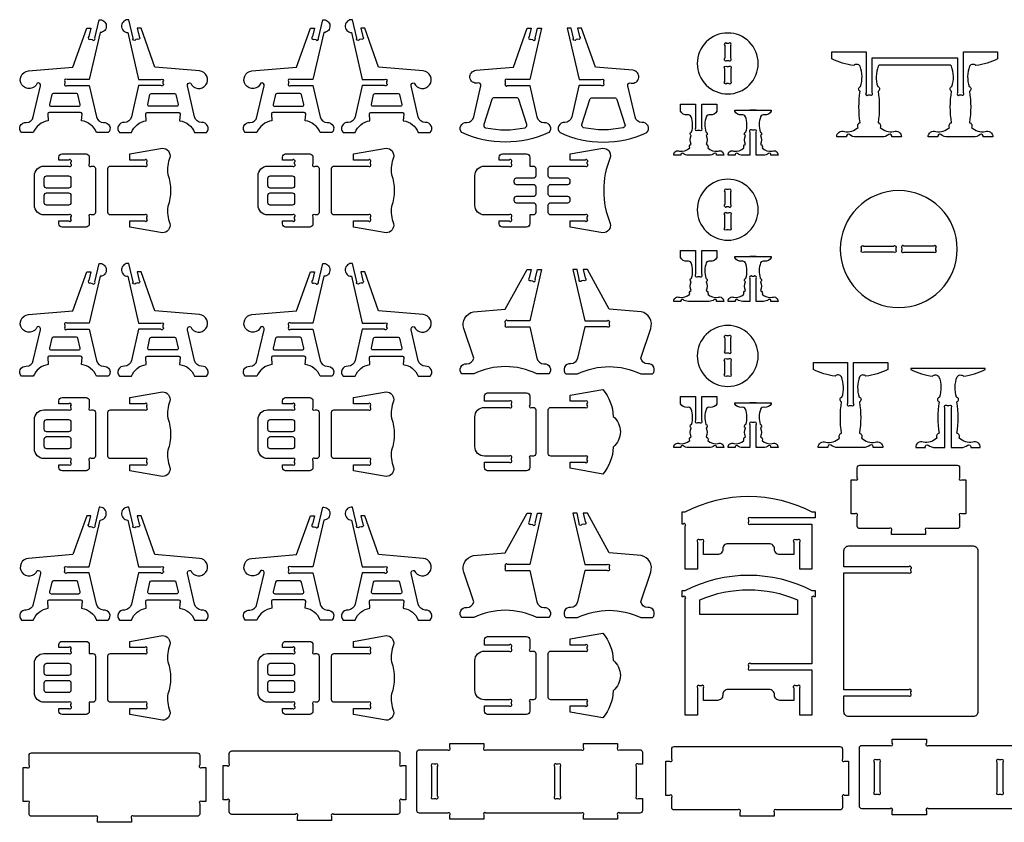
# Model space of a CAD drawing. Extents: x 2212 to 6276, y -163 to 2394.
# Tile 1 of 4: x 2212 to 4152, y -163 to 1418. Entities that reach past the tile are written whole.
import ezdxf

# ---------------------------------------------------------------- set-up
doc = ezdxf.new("R2010")
doc.units = 0
doc.header["$MEASUREMENT"] = 0
doc.layers.add('LAYER1', color=18, linetype='CONTINUOUS')

msp = doc.modelspace()

# ---------------------------------------------------------------- linework, layer by layer
at = {"layer": 'LAYER1'}
for points in [[(2349.5, 1300.5), (2305.7, 1300.5, 1), (2301.5, 1296.3), (2301.5, 1294.5), (2301.5, 1292.7, 1), (2305.7, 1288.5), (2349.5, 1288.5), (2363.8, 1227, 0.343544), (2377.4, 1215.5, -0.729626), (2386.9, 1195.8), (2363.8, 1195.8, 0.693778), (2363.8, 1195.8, 0.271498), (2334.3, 1219.1), (2335.2, 1233, 0.394231), (2332.4, 1235.7), (2270.6, 1235.7, 0.394231), (2267.7, 1233), (2268.6, 1219.1, 0.271498), (2239.2, 1195.8), (2216, 1195.8, -0.729626), (2225.5, 1215.5, 0.343544), (2239.2, 1227), (2253.3, 1287.7, 0.616854), (2246.9, 1293.4, -0.585378), (2216.9, 1289.8, -0.585378), (2229.5, 1317.3), (2317.3, 1324.6), (2344.4, 1401.3), (2352.5, 1401.3), (2348.7, 1384.8, 1), (2351.8, 1379.7), (2355.3, 1378.9, 1), (2360.4, 1382.1), (2368.7, 1418.1, -0.427759), (2383.1, 1406.6, -0.427759), (2370.9, 1392.8)], [(2446.7, 1300.5), (2490.4, 1300.5, -1), (2494.7, 1296.3), (2494.7, 1294.5), (2494.7, 1292.7, -1), (2490.4, 1288.5), (2446.7, 1288.5), (2432.4, 1227, -0.343544), (2418.7, 1215.5, 0.729626), (2409.2, 1195.8), (2432.4, 1195.8, -0.693778), (2432.4, 1195.8, -0.271498), (2461.8, 1219.1), (2460.9, 1233, -0.394231), (2463.8, 1235.7), (2525.6, 1235.7, -0.394231), (2528.4, 1233), (2527.5, 1219.1, -0.271498), (2557, 1195.8), (2580.1, 1195.8, 0.729626), (2570.6, 1215.5, -0.343544), (2557, 1227), (2542.9, 1287.7, -0.616854), (2549.3, 1293.4, 0.585378), (2579.2, 1289.8, 0.585378), (2566.7, 1317.3), (2478.8, 1324.6), (2451.7, 1401.3), (2443.7, 1401.3), (2447.5, 1384.8, -1), (2444.3, 1379.7), (2440.9, 1378.9, -1), (2435.8, 1382.1), (2427.4, 1418.1, 0.427759), (2413.1, 1406.6, 0.427759), (2425.3, 1392.8)], [(2790, 1300.5), (2746.2, 1300.5, 1), (2742, 1296.3), (2742, 1294.5), (2742, 1292.7, 1), (2746.2, 1288.5), (2790, 1288.5), (2804.3, 1227, 0.343544), (2817.9, 1215.5, -0.729626), (2827.4, 1195.8), (2804.3, 1195.8, 0.693778), (2804.3, 1195.8, 0.271498), (2774.8, 1219.1), (2775.7, 1233, 0.394231), (2772.9, 1235.7), (2711.1, 1235.7, 0.394231), (2708.2, 1233), (2709.1, 1219.1, 0.271498), (2679.7, 1195.8), (2656.5, 1195.8, -0.729626), (2666, 1215.5, 0.343544), (2679.7, 1227), (2693.8, 1287.7, 0.616854), (2687.4, 1293.4, -0.585378), (2657.4, 1289.8, -0.585378), (2669.9, 1317.3), (2757.8, 1324.6), (2784.9, 1401.3), (2793, 1401.3), (2789.1, 1384.8, 1), (2792.3, 1379.7), (2795.7, 1378.9, 1), (2800.8, 1382.1), (2809.2, 1418.1, -0.427759), (2823.5, 1406.6, -0.427759), (2811.4, 1392.8)], [(2887.2, 1300.5), (2930.9, 1300.5, -1), (2935.2, 1296.3), (2935.2, 1294.5), (2935.2, 1292.7, -1), (2930.9, 1288.5), (2887.2, 1288.5), (2872.9, 1227, -0.343544), (2859.2, 1215.5, 0.729626), (2849.7, 1195.8), (2872.9, 1195.8, -0.693778), (2872.9, 1195.8, -0.271498), (2902.3, 1219.1), (2901.4, 1233, -0.394231), (2904.3, 1235.7), (2966.1, 1235.7, -0.394231), (2968.9, 1233), (2968, 1219.1, -0.271498), (2997.5, 1195.8), (3020.6, 1195.8, 0.729626), (3011.1, 1215.5, -0.343544), (2997.5, 1227), (2983.4, 1287.7, -0.616854), (2989.7, 1293.4, 0.585378), (3019.7, 1289.8, 0.585378), (3007.2, 1317.3), (2919.3, 1324.6), (2892.2, 1401.3), (2884.1, 1401.3), (2888, 1384.8, -1), (2884.8, 1379.7), (2881.4, 1378.9, -1), (2876.3, 1382.1), (2867.9, 1418.1, 0.427759), (2853.6, 1406.6, 0.427759), (2865.7, 1392.8)], [(3254.3, 1195.8, -0.216684), (3083.5, 1195.8, -0.729626), (3093, 1215.5, 0.343544), (3106.6, 1227), (3120.7, 1287.7, 0.616854), (3114.3, 1293.4, -0.432644), (3099.3, 1304.1, -0.432644), (3110.9, 1318.5), (3184.8, 1324.6), (3211.9, 1401.3), (3219.9, 1401.3), (3216.1, 1384.8, 1), (3219.3, 1379.7), (3222.7, 1378.9, 1), (3227.8, 1382.1), (3232.3, 1401.3), (3240.3, 1401.3), (3216.9, 1300.5), (3173.2, 1300.5, 1), (3168.9, 1296.3), (3168.9, 1292.7, 1), (3173.2, 1288.5), (3217, 1288.5, 0.04526), (3217.1, 1287.7), (3231.2, 1227, 0.343544), (3244.9, 1215.5, -0.729626)], [(3276.7, 1195.8, 0.216684), (3447.5, 1195.8, 0.729626), (3438.1, 1215.5, -0.343544), (3424.4, 1227), (3410.3, 1287.7, -0.616854), (3416.7, 1293.4, 0.432644), (3431.7, 1304.1, 0.432644), (3420.1, 1318.5), (3346.3, 1324.6), (3319.2, 1401.3), (3311.1, 1401.3), (3314.9, 1384.8, -1), (3311.8, 1379.7), (3308.3, 1378.9, -1), (3303.2, 1382.1), (3298.8, 1401.3), (3290.7, 1401.3), (3314.1, 1300.5), (3357.9, 1300.5, -1), (3362.1, 1296.3), (3362.1, 1292.7, -1), (3357.9, 1288.5), (3314.1, 1288.5, -0.04526), (3313.9, 1287.7), (3299.8, 1227, -0.343544), (3286.2, 1215.5, 0.729626)], [(3607, 1392, 0.414214), (3547, 1332, 0.414214), (3607, 1272, 0.414214), (3667, 1332, 0.414214)], [(3601, 1367.3), (3601, 1342.2, 1), (3605.2, 1338), (3608.7, 1338, 1), (3613, 1342.2), (3613, 1367.3, 1), (3608.7, 1371.6), (3605.2, 1371.6, 1)], [(4045.9, 1328.4), (3905, 1328.4, 0.076649), (3903.4, 1326.6, 0.169376), (3902.3, 1286.5, -0.755968), (3903, 1277.2, -0.0823), (3903, 1215.4, -0.497317), (3907.2, 1206.1, 0.242348), (3934.1, 1197.9, -0.570657), (3949, 1187.3), (3930.1, 1187.3, 0.75881), (3924.4, 1191.8, -0.158853), (3910.6, 1187.3), (3860.2, 1187.3, -0.158853), (3846.5, 1191.8, 0.75881), (3840.8, 1187.3), (3821.8, 1187.3, -0.570657), (3836.8, 1197.9, 0.242348), (3863.7, 1206.1, -0.497317), (3867.9, 1215.4, -0.0823), (3867.9, 1277.2, -0.755968), (3868.6, 1286.5, 0.169376), (3867.5, 1326.6, 0.480983), (3855, 1327.9, -0.082494), (3812.2, 1340.9), (3812.2, 1354.8), (3879.4, 1354.8), (3879.4, 1274.3, 1), (3883.7, 1270.1), (3887.2, 1270.1, 1), (3891.4, 1274.3), (3891.4, 1342.8), (4059.4, 1342.8), (4059.4, 1274.3, 1), (4063.7, 1270.1), (4067.2, 1270.1, 1), (4071.4, 1274.3), (4071.4, 1354.8), (4138.6, 1354.8), (4138.6, 1340.9, -0.082494), (4095.9, 1327.9, 0.480983), (4083.4, 1326.6, 0.169376), (4082.3, 1286.5, -0.755968), (4083, 1277.2, -0.0823), (4083, 1215.4, -0.497317), (4087.2, 1206.1, 0.242348), (4114.1, 1197.9, -0.570657), (4129, 1187.3), (4110.1, 1187.3, 0.75881), (4104.4, 1191.8, -0.158853), (4090.6, 1187.3), (4040.2, 1187.3, -0.158853), (4026.5, 1191.8, 0.75881), (4020.8, 1187.3), (4001.8, 1187.3, -0.570657), (4016.8, 1197.9, 0.242348), (4043.7, 1206.1, -0.497317), (4047.9, 1215.4, -0.0823), (4047.9, 1277.2, -0.755968), (4048.6, 1286.5, 0.169376), (4047.5, 1326.6, 0.076649)], [(3605.2, 1326), (3608.7, 1326, -1), (3613, 1321.7), (3613, 1296.6, -1), (3608.7, 1292.4), (3605.2, 1292.4, -1), (3601, 1296.6), (3601, 1321.7, -1)], [(2301.5, 1273), (2278.7, 1273, 0.348878), (2275.9, 1270.7), (2271.4, 1251.2, 0.482714), (2274.2, 1247.7), (2328.7, 1247.7, 0.216532), (2330.9, 1248.7, 0.240993), (2331.6, 1251.2), (2327, 1270.7, 0.348878), (2324.2, 1273)], [(2494.7, 1273), (2517.4, 1273, -0.348878), (2520.2, 1270.7), (2524.8, 1251.2, -0.482714), (2521.9, 1247.7), (2467.4, 1247.7, -0.216532), (2465.2, 1248.7, -0.240993), (2464.6, 1251.2), (2469.1, 1270.7, -0.348878), (2471.9, 1273)], [(2742, 1273), (2719.2, 1273, 0.348878), (2716.4, 1270.7), (2711.9, 1251.2, 0.482714), (2714.7, 1247.7), (2769.2, 1247.7, 0.216532), (2771.4, 1248.7, 0.240993), (2772, 1251.2), (2767.5, 1270.7, 0.348878), (2764.7, 1273)], [(2935.2, 1273), (2957.9, 1273, -0.348878), (2960.7, 1270.7), (2965.2, 1251.2, -0.482714), (2962.4, 1247.7), (2907.9, 1247.7, -0.216532), (2905.7, 1248.7, -0.240993), (2905.1, 1251.2), (2909.6, 1270.7, -0.348878), (2912.4, 1273)], [(3211.4, 1211.6), (3195.4, 1261.2, 0.325785), (3190.9, 1264.5), (3147, 1264.5, 0.325785), (3142.4, 1261.2), (3126.5, 1211.6, 0.442618), (3130, 1205.5, 0.107932), (3207.8, 1205.5, 0.442618)], [(3319.7, 1211.6), (3335.6, 1261.2, -0.325785), (3340.2, 1264.5), (3384.1, 1264.5, -0.325785), (3388.6, 1261.2), (3404.6, 1211.6, -0.442618), (3401, 1205.5, -0.107932), (3323.2, 1205.5, -0.442618)], [(3585.8, 1237.9, -0.301445), (3572.2, 1230.7, 0.346418), (3564.8, 1227.2, 0.169376), (3563.9, 1197.1, -0.755968), (3564.4, 1190.2, -0.217136), (3564.4, 1172.6, -0.497317), (3567.6, 1165.6, 0.242348), (3587.8, 1159.4, -0.570657), (3599, 1151.5), (3584.8, 1151.5, 0.75881), (3580.5, 1154.9, -0.158853), (3570.2, 1151.5), (3529.4, 1151.5, -0.158853), (3519.1, 1154.9, 0.75881), (3514.8, 1151.5), (3500.6, 1151.5, -0.570657), (3511.8, 1159.4, 0.242348), (3532, 1165.6, -0.497317), (3535.1, 1172.6, -0.217136), (3535.1, 1190.2, -0.755968), (3535.6, 1197.1, 0.169376), (3534.8, 1227.2, 0.346418), (3527.3, 1230.7, -0.301445), (3513.8, 1237.9), (3513.8, 1251.8), (3543.8, 1251.8), (3543.8, 1204.9, 1), (3548, 1200.7), (3551.5, 1200.7, 1), (3555.8, 1204.9), (3555.8, 1251.8), (3585.8, 1251.8)], [(3692.8, 1237.9, -0.301445), (3679.2, 1230.7, 0.346418), (3671.8, 1227.2, 0.169376), (3670.9, 1197.1, -0.755968), (3671.4, 1190.2, -0.217136), (3671.4, 1172.6, -0.497317), (3674.6, 1165.6, 0.242348), (3694.8, 1159.4, -0.570657), (3706, 1151.5), (3691.8, 1151.5, 0.75881), (3687.5, 1154.9, -0.158853), (3677.2, 1151.5), (3662.8, 1151.5), (3662.8, 1196.4, 1), (3658.5, 1200.7), (3655, 1200.7, 1), (3650.8, 1196.4), (3650.8, 1151.5), (3636.4, 1151.5, -0.158853), (3626.1, 1154.9, 0.75881), (3621.8, 1151.5), (3607.6, 1151.5, -0.570657), (3618.8, 1159.4, 0.242348), (3639, 1165.6, -0.497317), (3642.1, 1172.6, -0.217136), (3642.1, 1190.2, -0.755968), (3642.6, 1197.1, 0.169376), (3641.8, 1227.2, 0.346418), (3634.3, 1230.7, -0.301445), (3620.8, 1237.9), (3620.8, 1239.8), (3692.8, 1239.8)], [(2386.2, 1081.8), (2386.2, 1125, -0.414214), (2391, 1129.8), (2458.7, 1129.8, 1), (2463, 1134.1), (2463, 1137.6, 1), (2458.7, 1141.8), (2429.4, 1141.8), (2429.4, 1153.8), (2493.8, 1165.2, -0.480696), (2508.2, 1147.1, 0.114725), (2504.1, 1113.4, -0.088383), (2509.8, 1081.8, -0.088383), (2504.1, 1050.2, 0.114725), (2508.2, 1016.5, -0.480696), (2493.8, 998.5), (2429.4, 1009.8), (2429.4, 1021.8), (2458.7, 1021.8, 1), (2463, 1026.1), (2463, 1029.6, 1), (2458.7, 1033.8), (2391, 1033.8, -0.414214), (2386.2, 1038.6)], [(2826.6, 1081.8), (2826.6, 1125, -0.414214), (2831.4, 1129.8), (2899.2, 1129.8, 1), (2903.4, 1134.1), (2903.4, 1137.6, 1), (2899.2, 1141.8), (2869.8, 1141.8), (2869.8, 1153.8), (2934.3, 1165.2, -0.480696), (2948.7, 1147.1, 0.114725), (2944.6, 1113.4, -0.088383), (2950.3, 1081.8, -0.088383), (2944.6, 1050.2, 0.114725), (2948.7, 1016.5, -0.480696), (2934.3, 998.5), (2869.8, 1009.8), (2869.8, 1021.8), (2899.2, 1021.8, 1), (2903.4, 1026.1), (2903.4, 1029.6, 1), (2899.2, 1033.8), (2831.4, 1033.8, -0.414214), (2826.6, 1038.6)], [(3375.7, 1016.5, -0.480696), (3361.3, 998.5), (3296.8, 1009.8), (3296.8, 1021.8), (3326.1, 1021.8, 1), (3330.4, 1026.1), (3330.4, 1029.6, 1), (3326.1, 1033.8), (3258.4, 1033.8, -0.414214), (3253.6, 1038.6), (3253.6, 1053, -0.414214), (3258.4, 1057.8), (3292, 1057.8, 0.414214), (3296.8, 1062.6), (3296.8, 1065, 0.414214), (3292, 1069.8), (3258.4, 1069.8, -0.414214), (3253.6, 1074.6), (3253.6, 1081.8), (3253.6, 1089, -0.414214), (3258.4, 1093.8), (3292, 1093.8, 0.414214), (3296.8, 1098.6), (3296.8, 1101, 0.414214), (3292, 1105.8), (3258.4, 1105.8, -0.414214), (3253.6, 1110.6), (3253.6, 1125, -0.414214), (3258.4, 1129.8), (3326.1, 1129.8, 1), (3330.4, 1134.1), (3330.4, 1137.6, 1), (3326.1, 1141.8), (3296.8, 1141.8), (3296.8, 1153.8), (3361.3, 1165.2, -0.480696), (3375.7, 1147.1, 0.200144)], [(2260.3, 1129.8), (2309.2, 1129.8, 1), (2313.5, 1134.1), (2313.5, 1137.6, 1), (2309.2, 1141.8), (2289.5, 1141.8), (2289.5, 1147.5, -0.414214), (2295.8, 1153.8), (2343.2, 1153.8, -0.414214), (2349.5, 1147.5), (2349.5, 1134.1, 1), (2353.7, 1129.8), (2356.7, 1129.8, -0.414214), (2361.5, 1125), (2361.5, 1038.6, -0.414214), (2356.7, 1033.8), (2353.7, 1033.8, 1), (2349.5, 1029.6), (2349.5, 1016.1, -0.414214), (2343.2, 1009.8), (2295.8, 1009.8, -0.414214), (2289.5, 1016.1), (2289.5, 1021.8), (2309.2, 1021.8, 1), (2313.5, 1026.1), (2313.5, 1029.6, 1), (2309.2, 1033.8), (2260.3, 1033.8, -0.414214), (2241.5, 1052.7), (2241.5, 1111, -0.414214)], [(2700.8, 1129.8), (2749.7, 1129.8, 1), (2754, 1134.1), (2754, 1137.6, 1), (2749.7, 1141.8), (2730, 1141.8), (2730, 1147.5, -0.414214), (2736.2, 1153.8), (2783.7, 1153.8, -0.414214), (2790, 1147.5), (2790, 1134.1, 1), (2794.2, 1129.8), (2797.2, 1129.8, -0.414214), (2802, 1125), (2802, 1038.6, -0.414214), (2797.2, 1033.8), (2794.2, 1033.8, 1), (2790, 1029.6), (2790, 1016.1, -0.414214), (2783.7, 1009.8), (2736.2, 1009.8, -0.414214), (2730, 1016.1), (2730, 1021.8), (2749.7, 1021.8, 1), (2754, 1026.1), (2754, 1029.6, 1), (2749.7, 1033.8), (2700.8, 1033.8, -0.414214), (2682, 1052.7), (2682, 1111, -0.414214)], [(3228.9, 1125), (3228.9, 1110.6, -0.414214), (3224.1, 1105.8), (3190.5, 1105.8, 0.414214), (3185.7, 1101), (3185.7, 1098.6, 0.414214), (3190.5, 1093.8), (3224.1, 1093.8, -0.414214), (3228.9, 1089), (3228.9, 1081.8), (3228.9, 1074.6, -0.414214), (3224.1, 1069.8), (3190.5, 1069.8, 0.414214), (3185.7, 1065), (3185.7, 1062.6, 0.414214), (3190.5, 1057.8), (3224.1, 1057.8, -0.414214), (3228.9, 1053), (3228.9, 1038.6, -0.414214), (3224.1, 1033.8), (3216.9, 1033.8), (3216.9, 1016.1, -0.414214), (3210.6, 1009.8), (3163.2, 1009.8, -0.414214), (3156.9, 1016.1), (3156.9, 1021.8), (3176.7, 1021.8, 1), (3180.9, 1026.1), (3180.9, 1029.6, 1), (3176.7, 1033.8), (3127.8, 1033.8, -0.414214), (3108.9, 1052.7), (3108.9, 1111, -0.414214), (3127.8, 1129.8), (3176.7, 1129.8, 1), (3180.9, 1134.1), (3180.9, 1137.6, 1), (3176.7, 1141.8), (3156.9, 1141.8), (3156.9, 1147.5, -0.414214), (3163.2, 1153.8), (3210.6, 1153.8, -0.414214), (3216.9, 1147.5), (3216.9, 1129.8), (3224.1, 1129.8, -0.414214)], [(2313.5, 1105.8), (2313.5, 1091.4, -0.414214), (2308.7, 1086.6), (2265.5, 1086.6, -0.414214), (2260.7, 1091.4), (2260.7, 1105.8, -0.414214), (2265.5, 1110.6), (2308.7, 1110.6, -0.414214)], [(2754, 1105.8), (2754, 1091.4, -0.414214), (2749.2, 1086.6), (2706, 1086.6, -0.414214), (2701.2, 1091.4), (2701.2, 1105.8, -0.414214), (2706, 1110.6), (2749.2, 1110.6, -0.414214)], [(3607, 1104, 0.414214), (3547, 1044, 0.414214), (3607, 984, 0.414214), (3667, 1044, 0.414214)], [(2313.5, 1072.2), (2313.5, 1057.8, -0.414214), (2308.7, 1053), (2265.5, 1053, -0.414214), (2260.7, 1057.8), (2260.7, 1072.2, -0.414214), (2265.5, 1077), (2308.7, 1077, -0.414214)], [(2754, 1072.2), (2754, 1057.8, -0.414214), (2749.2, 1053), (2706, 1053, -0.414214), (2701.2, 1057.8), (2701.2, 1072.2, -0.414214), (2706, 1077), (2749.2, 1077, -0.414214)], [(3601, 1079.3), (3601, 1054.2, 1), (3605.2, 1050), (3608.7, 1050, 1), (3613, 1054.2), (3613, 1079.3, 1), (3608.7, 1083.6), (3605.2, 1083.6, 1)], [(3943.8, 1081.6, 0.414214), (3828.6, 966.4, 0.414214), (3943.8, 851.2, 0.414214), (4059, 966.4, 0.414214)], [(3605.2, 1038), (3608.7, 1038, -1), (3613, 1033.7), (3613, 1008.6, -1), (3608.7, 1004.4), (3605.2, 1004.4, -1), (3601, 1008.6), (3601, 1033.7, -1)], [(3874.9, 972.4), (3933.6, 972.4, -1), (3937.8, 968.2), (3937.8, 964.6, -1), (3933.6, 960.4), (3874.9, 960.4, -1), (3870.6, 964.6), (3870.6, 968.2, -1)], [(3954.1, 960.4), (4012.8, 960.4, 1), (4017, 964.6), (4017, 968.2, 1), (4012.8, 972.4), (3954.1, 972.4, 1), (3949.8, 968.2), (3949.8, 964.6, 1)], [(3585.8, 949.9, -0.301445), (3572.2, 942.7, 0.346418), (3564.8, 939.2, 0.169376), (3563.9, 909.1, -0.755968), (3564.4, 902.2, -0.217136), (3564.4, 884.6, -0.497317), (3567.6, 877.6, 0.242348), (3587.8, 871.4, -0.570657), (3599, 863.5), (3584.8, 863.5, 0.75881), (3580.5, 866.9, -0.158853), (3570.2, 863.5), (3529.4, 863.5, -0.158853), (3519.1, 866.9, 0.75881), (3514.8, 863.5), (3500.6, 863.5, -0.570657), (3511.8, 871.4, 0.242348), (3532, 877.6, -0.497317), (3535.1, 884.6, -0.217136), (3535.1, 902.2, -0.755968), (3535.6, 909.1, 0.169376), (3534.8, 939.2, 0.346418), (3527.3, 942.7, -0.301445), (3513.8, 949.9), (3513.8, 963.8), (3543.8, 963.8), (3543.8, 916.9, 1), (3548, 912.7), (3551.5, 912.7, 1), (3555.8, 916.9), (3555.8, 963.8), (3585.8, 963.8)], [(3692.8, 949.9, -0.301445), (3679.2, 942.7, 0.346418), (3671.8, 939.2, 0.169376), (3670.9, 909.1, -0.755968), (3671.4, 902.2, -0.217136), (3671.4, 884.6, -0.497317), (3674.6, 877.6, 0.242348), (3694.8, 871.4, -0.570657), (3706, 863.5), (3691.8, 863.5, 0.75881), (3687.5, 866.9, -0.158853), (3677.2, 863.5), (3662.8, 863.5), (3662.8, 908.4, 1), (3658.5, 912.7), (3655, 912.7, 1), (3650.8, 908.4), (3650.8, 863.5), (3636.4, 863.5, -0.158853), (3626.1, 866.9, 0.75881), (3621.8, 863.5), (3607.6, 863.5, -0.570657), (3618.8, 871.4, 0.242348), (3639, 877.6, -0.497317), (3642.1, 884.6, -0.217136), (3642.1, 902.2, -0.755968), (3642.6, 909.1, 0.169376), (3641.8, 939.2, 0.346418), (3634.3, 942.7, -0.301445), (3620.8, 949.9), (3620.8, 951.8), (3692.8, 951.8)], [(2349.5, 820.5), (2305.7, 820.5, 1), (2301.5, 816.3), (2301.5, 814.5), (2301.5, 812.7, 1), (2305.7, 808.5), (2349.5, 808.5), (2363.8, 747, 0.343544), (2377.4, 735.5, -0.729626), (2386.9, 715.8), (2363.8, 715.8, 0.693778), (2363.8, 715.8, 0.271498), (2334.3, 739.1), (2335.2, 753, 0.394231), (2332.4, 755.7), (2270.6, 755.7, 0.394231), (2267.7, 753), (2268.6, 739.1, 0.271498), (2239.2, 715.8), (2216, 715.8, -0.729626), (2225.5, 735.5, 0.343544), (2239.2, 747), (2253.3, 807.7, 0.616854), (2246.9, 813.4, -0.585378), (2216.9, 809.8, -0.585378), (2229.5, 837.3), (2317.3, 844.6), (2344.4, 921.3), (2352.5, 921.3), (2348.7, 904.8, 1), (2351.8, 899.7), (2355.3, 898.9, 1), (2360.4, 902.1), (2368.7, 938.1, -0.427759), (2383.1, 926.6, -0.427759), (2370.9, 912.8)], [(2446.7, 820.5), (2490.4, 820.5, -1), (2494.7, 816.3), (2494.7, 814.5), (2494.7, 812.7, -1), (2490.4, 808.5), (2446.7, 808.5), (2432.4, 747, -0.343544), (2418.7, 735.5, 0.729626), (2409.2, 715.8), (2432.4, 715.8, -0.693778), (2432.4, 715.8, -0.271498), (2461.8, 739.1), (2460.9, 753, -0.394231), (2463.8, 755.7), (2525.6, 755.7, -0.394231), (2528.4, 753), (2527.5, 739.1, -0.271498), (2557, 715.8), (2580.1, 715.8, 0.729626), (2570.6, 735.5, -0.343544), (2557, 747), (2542.9, 807.7, -0.616854), (2549.3, 813.4, 0.585378), (2579.2, 809.8, 0.585378), (2566.7, 837.3), (2478.8, 844.6), (2451.7, 921.3), (2443.7, 921.3), (2447.5, 904.8, -1), (2444.3, 899.7), (2440.9, 898.9, -1), (2435.8, 902.1), (2427.4, 938.1, 0.427759), (2413.1, 926.6, 0.427759), (2425.3, 912.8)], [(2790, 820.5), (2746.2, 820.5, 1), (2742, 816.3), (2742, 814.5), (2742, 812.7, 1), (2746.2, 808.5), (2790, 808.5), (2804.3, 747, 0.343544), (2817.9, 735.5, -0.729626), (2827.4, 715.8), (2804.3, 715.8, 0.693778), (2804.3, 715.8, 0.271498), (2774.8, 739.1), (2775.7, 753, 0.394231), (2772.9, 755.7), (2711.1, 755.7, 0.394231), (2708.2, 753), (2709.1, 739.1, 0.271498), (2679.7, 715.8), (2656.5, 715.8, -0.729626), (2666, 735.5, 0.343544), (2679.7, 747), (2693.8, 807.7, 0.616854), (2687.4, 813.4, -0.585378), (2657.4, 809.8, -0.585378), (2669.9, 837.3), (2757.8, 844.6), (2784.9, 921.3), (2793, 921.3), (2789.1, 904.8, 1), (2792.3, 899.7), (2795.7, 898.9, 1), (2800.8, 902.1), (2809.2, 938.1, -0.427759), (2823.5, 926.6, -0.427759), (2811.4, 912.8)], [(2887.2, 820.5), (2930.9, 820.5, -1), (2935.2, 816.3), (2935.2, 814.5), (2935.2, 812.7, -1), (2930.9, 808.5), (2887.2, 808.5), (2872.9, 747, -0.343544), (2859.2, 735.5, 0.729626), (2849.7, 715.8), (2872.9, 715.8, -0.693778), (2872.9, 715.8, -0.271498), (2902.3, 739.1), (2901.4, 753, -0.394231), (2904.3, 755.7), (2966.1, 755.7, -0.394231), (2968.9, 753), (2968, 739.1, -0.271498), (2997.5, 715.8), (3020.6, 715.8, 0.729626), (3011.1, 735.5, -0.343544), (2997.5, 747), (2983.4, 807.7, -0.616854), (2989.7, 813.4, 0.585378), (3019.7, 809.8, 0.585378), (3007.2, 837.3), (2919.3, 844.6), (2892.2, 921.3), (2884.1, 921.3), (2888, 904.8, -1), (2884.8, 899.7), (2881.4, 898.9, -1), (2876.3, 902.1), (2867.9, 938.1, 0.427759), (2853.6, 926.6, 0.427759), (2865.7, 912.8)], [(3216.9, 825.3), (3173.2, 825.3, 1), (3168.9, 821.1), (3168.9, 819.3), (3168.9, 817.5, 1), (3173.2, 813.3), (3216.9, 813.3), (3231.2, 751.8, 0.343544), (3244.9, 740.3, -0.729626), (3254.3, 720.6), (3231.2, 720.6, 0.230289), (3106.6, 720.6), (3083.5, 720.6, -0.729626), (3093, 740.3, 0.343544), (3106.6, 751.8), (3087.2, 809.9, -0.456332), (3106, 842.8), (3168.9, 848.1), (3211.9, 926.1), (3219.9, 926.1), (3216.1, 909.6, 1), (3219.3, 904.5), (3222.7, 903.7, 1), (3227.8, 906.9), (3232.3, 926.1), (3240.3, 926.1)], [(3325.4, 825.3), (3369.2, 825.3, -1), (3373.4, 821.1), (3373.4, 819.3), (3373.4, 817.5, -1), (3369.2, 813.3), (3325.4, 813.3), (3311.1, 751.8, -0.343544), (3297.5, 740.3, 0.729626), (3288, 720.6), (3311.1, 720.6, -0.230289), (3435.7, 720.6), (3458.9, 720.6, 0.729626), (3449.4, 740.3, -0.343544), (3435.7, 751.8), (3455.2, 809.9, 0.456332), (3436.4, 842.8), (3373.4, 848.1), (3330.5, 926.1), (3322.4, 926.1), (3326.3, 909.6, -1), (3323.1, 904.5), (3319.7, 903.7, -1), (3314.6, 906.9), (3310.1, 926.1), (3302, 926.1)], [(3607, 816, 0.414214), (3547, 756, 0.414214), (3607, 696, 0.414214), (3667, 756, 0.414214)], [(3613, 766.2), (3613, 791.3, 1), (3608.7, 795.6), (3605.2, 795.6, 1), (3601, 791.3), (3601, 766.2, 1), (3605.2, 762), (3608.7, 762, 1)], [(2301.5, 793), (2278.7, 793, 0.348878), (2275.9, 790.7), (2271.4, 771.2, 0.482714), (2274.2, 767.7), (2328.7, 767.7, 0.216532), (2330.9, 768.7, 0.240993), (2331.6, 771.2), (2327, 790.7, 0.348878), (2324.2, 793)], [(2494.7, 793), (2517.4, 793, -0.348878), (2520.2, 790.7), (2524.8, 771.2, -0.482714), (2521.9, 767.7), (2467.4, 767.7, -0.216532), (2465.2, 768.7, -0.240993), (2464.6, 771.2), (2469.1, 790.7, -0.348878), (2471.9, 793)], [(2742, 793), (2719.2, 793, 0.348878), (2716.4, 790.7), (2711.9, 771.2, 0.482714), (2714.7, 767.7), (2769.2, 767.7, 0.216532), (2771.4, 768.7, 0.240993), (2772, 771.2), (2767.5, 790.7, 0.348878), (2764.7, 793)], [(2935.2, 793), (2957.9, 793, -0.348878), (2960.7, 790.7), (2965.2, 771.2, -0.482714), (2962.4, 767.7), (2907.9, 767.7, -0.216532), (2905.7, 768.7, -0.240993), (2905.1, 771.2), (2909.6, 790.7, -0.348878), (2912.4, 793)], [(3605.2, 750), (3608.7, 750, -1), (3613, 745.7), (3613, 720.6, -1), (3608.7, 716.4), (3605.2, 716.4, -1), (3601, 720.6), (3601, 745.7, -1)], [(3922, 729.1, -0.082494), (3879.2, 716.1, 0.480983), (3866.8, 714.8, 0.169376), (3865.7, 674.7, -0.755968), (3866.3, 665.4, -0.0823), (3866.3, 603.6, -0.497317), (3870.6, 594.3, 0.242348), (3897.5, 586.1, -0.570657), (3912.4, 575.5), (3893.5, 575.5, 0.75881), (3887.8, 580, -0.158853), (3874, 575.5), (3823.6, 575.5, -0.158853), (3809.9, 580, 0.75881), (3804.2, 575.5), (3785.2, 575.5, -0.570657), (3800.1, 586.1, 0.242348), (3827, 594.3, -0.497317), (3831.3, 603.6, -0.0823), (3831.3, 665.4, -0.755968), (3832, 674.7, 0.169376), (3830.9, 714.8, 0.480983), (3818.4, 716.1, -0.082494), (3775.6, 729.1), (3775.6, 743), (3842.8, 743), (3842.8, 662.5, 1), (3847.1, 658.3), (3850.6, 658.3, 1), (3854.8, 662.5), (3854.8, 743), (3922, 743)], [(4114, 729.1), (4114, 731), (3967.6, 731), (3967.6, 729.1, 0.082494), (4010.4, 716.1, -0.480983), (4022.9, 714.8, -0.169376), (4024, 674.7, 0.755968), (4023.3, 665.4, 0.0823), (4023.3, 603.6, 0.497317), (4019, 594.3, -0.242348), (3992.1, 586.1, 0.570657), (3977.2, 575.5), (3996.2, 575.5, -0.75881), (4001.9, 580, 0.158853), (4015.6, 575.5), (4034.8, 575.5), (4034.8, 654, -1), (4039.1, 658.3), (4042.6, 658.3, -1), (4046.8, 654), (4046.8, 575.5), (4066, 575.5, 0.158853), (4079.8, 580, -0.75881), (4085.5, 575.5), (4104.4, 575.5, 0.570657), (4089.5, 586.1, -0.242348), (4062.6, 594.3, 0.497317), (4058.3, 603.6, 0.0823), (4058.3, 665.4, 0.755968), (4057.7, 674.7, -0.169376), (4058.8, 714.8, -0.480983), (4071.2, 716.1, 0.082494)], [(2386.2, 601.8), (2386.2, 645, -0.414214), (2391, 649.8), (2458.7, 649.8, 1), (2463, 654.1), (2463, 657.6, 1), (2458.7, 661.8), (2429.4, 661.8), (2429.4, 673.8), (2493.8, 685.2, -0.480696), (2508.2, 667.1, 0.114725), (2504.1, 633.4, -0.088383), (2509.8, 601.8, -0.088383), (2504.1, 570.2, 0.114725), (2508.2, 536.5, -0.480696), (2493.8, 518.5), (2429.4, 529.8), (2429.4, 541.8), (2458.7, 541.8, 1), (2463, 546.1), (2463, 549.6, 1), (2458.7, 553.8), (2391, 553.8, -0.414214), (2386.2, 558.6)], [(2826.6, 601.8), (2826.6, 645, -0.414214), (2831.4, 649.8), (2899.2, 649.8, 1), (2903.4, 654.1), (2903.4, 657.6, 1), (2899.2, 661.8), (2869.8, 661.8), (2869.8, 673.8), (2934.3, 685.2, -0.480696), (2948.7, 667.1, 0.114725), (2944.6, 633.4, -0.088383), (2950.3, 601.8, -0.088383), (2944.6, 570.2, 0.114725), (2948.7, 536.5, -0.480696), (2934.3, 518.5), (2869.8, 529.8), (2869.8, 541.8), (2899.2, 541.8, 1), (2903.4, 546.1), (2903.4, 549.6, 1), (2899.2, 553.8), (2831.4, 553.8, -0.414214), (2826.6, 558.6)], [(3127.8, 654.6), (3176.7, 654.6, 1), (3180.9, 658.9), (3180.9, 662.4, 1), (3176.7, 666.6), (3127.8, 666.6), (3127.8, 677.1, -0.414214), (3134, 683.4), (3210.6, 683.4, -0.414214), (3216.9, 677.1), (3216.9, 658.9, 1), (3221.2, 654.6), (3224.1, 654.6, -0.414214), (3228.9, 649.8), (3228.9, 563.4, -0.414214), (3224.1, 558.6), (3221.2, 558.6, 1), (3216.9, 554.4), (3216.9, 536.1, -0.414214), (3210.6, 529.8), (3134, 529.8, -0.414214), (3127.8, 536.1), (3127.8, 546.6), (3176.7, 546.6, 1), (3180.9, 550.9), (3180.9, 554.4, 1), (3176.7, 558.6), (3127.8, 558.6, -0.414214), (3108.9, 577.5), (3108.9, 635.8, -0.414214)], [(3361.3, 523.3), (3296.8, 534.6), (3296.8, 546.6), (3326.1, 546.6, 1), (3330.4, 550.9), (3330.4, 554.4, 1), (3326.1, 558.6), (3258.4, 558.6, -0.414214), (3253.6, 563.4), (3253.6, 606.6), (3253.6, 649.8, -0.414214), (3258.4, 654.6), (3326.1, 654.6, 1), (3330.4, 658.9), (3330.4, 662.4, 1), (3326.1, 666.6), (3296.8, 666.6), (3296.8, 678.6), (3361.3, 690, -0.157436), (3381.6, 636.9, -0.191506), (3395.8, 606.6, -0.191506), (3381.6, 576.4, -0.157436)], [(2260.3, 649.8), (2309.2, 649.8, 1), (2313.5, 654.1), (2313.5, 657.6, 1), (2309.2, 661.8), (2289.5, 661.8), (2289.5, 667.5, -0.414214), (2295.8, 673.8), (2343.2, 673.8, -0.414214), (2349.5, 667.5), (2349.5, 654.1, 1), (2353.7, 649.8), (2356.7, 649.8, -0.414214), (2361.5, 645), (2361.5, 558.6, -0.414214), (2356.7, 553.8), (2353.7, 553.8, 1), (2349.5, 549.6), (2349.5, 536.1, -0.414214), (2343.2, 529.8), (2295.8, 529.8, -0.414214), (2289.5, 536.1), (2289.5, 541.8), (2309.2, 541.8, 1), (2313.5, 546.1), (2313.5, 549.6, 1), (2309.2, 553.8), (2260.3, 553.8, -0.414214), (2241.5, 572.7), (2241.5, 631, -0.414214)], [(2700.8, 649.8), (2749.7, 649.8, 1), (2754, 654.1), (2754, 657.6, 1), (2749.7, 661.8), (2730, 661.8), (2730, 667.5, -0.414214), (2736.2, 673.8), (2783.7, 673.8, -0.414214), (2790, 667.5), (2790, 654.1, 1), (2794.2, 649.8), (2797.2, 649.8, -0.414214), (2802, 645), (2802, 558.6, -0.414214), (2797.2, 553.8), (2794.2, 553.8, 1), (2790, 549.6), (2790, 536.1, -0.414214), (2783.7, 529.8), (2736.2, 529.8, -0.414214), (2730, 536.1), (2730, 541.8), (2749.7, 541.8, 1), (2754, 546.1), (2754, 549.6, 1), (2749.7, 553.8), (2700.8, 553.8, -0.414214), (2682, 572.7), (2682, 631, -0.414214)], [(3585.8, 661.9, -0.301445), (3572.2, 654.7, 0.346418), (3564.8, 651.2, 0.169376), (3563.9, 621.1, -0.755968), (3564.4, 614.2, -0.217136), (3564.4, 596.6, -0.497317), (3567.6, 589.6, 0.242348), (3587.8, 583.4, -0.570657), (3599, 575.5), (3584.8, 575.5, 0.75881), (3580.5, 578.9, -0.158853), (3570.2, 575.5), (3529.4, 575.5, -0.158853), (3519.1, 578.9, 0.75881), (3514.8, 575.5), (3500.6, 575.5, -0.570657), (3511.8, 583.4, 0.242348), (3532, 589.6, -0.497317), (3535.1, 596.6, -0.217136), (3535.1, 614.2, -0.755968), (3535.6, 621.1, 0.169376), (3534.8, 651.2, 0.346418), (3527.3, 654.7, -0.301445), (3513.8, 661.9), (3513.8, 675.8), (3543.8, 675.8), (3543.8, 628.9, 1), (3548, 624.7), (3551.5, 624.7, 1), (3555.8, 628.9), (3555.8, 675.8), (3585.8, 675.8)], [(3692.8, 661.9, -0.301445), (3679.2, 654.7, 0.346418), (3671.8, 651.2, 0.169376), (3670.9, 621.1, -0.755968), (3671.4, 614.2, -0.217136), (3671.4, 596.6, -0.497317), (3674.6, 589.6, 0.242348), (3694.8, 583.4, -0.570657), (3706, 575.5), (3691.8, 575.5, 0.75881), (3687.5, 578.9, -0.158853), (3677.2, 575.5), (3662.8, 575.5), (3662.8, 620.4, 1), (3658.5, 624.7), (3655, 624.7, 1), (3650.8, 620.4), (3650.8, 575.5), (3636.4, 575.5, -0.158853), (3626.1, 578.9, 0.75881), (3621.8, 575.5), (3607.6, 575.5, -0.570657), (3618.8, 583.4, 0.242348), (3639, 589.6, -0.497317), (3642.1, 596.6, -0.217136), (3642.1, 614.2, -0.755968), (3642.6, 621.1, 0.169376), (3641.8, 651.2, 0.346418), (3634.3, 654.7, -0.301445), (3620.8, 661.9), (3620.8, 663.8), (3692.8, 663.8)], [(2313.5, 625.8), (2313.5, 611.4, -0.414214), (2308.7, 606.6), (2265.5, 606.6, -0.414214), (2260.7, 611.4), (2260.7, 625.8, -0.414214), (2265.5, 630.6), (2308.7, 630.6, -0.414214)], [(2754, 625.8), (2754, 611.4, -0.414214), (2749.2, 606.6), (2706, 606.6, -0.414214), (2701.2, 611.4), (2701.2, 625.8, -0.414214), (2706, 630.6), (2749.2, 630.6, -0.414214)], [(2313.5, 592.2), (2313.5, 577.8, -0.414214), (2308.7, 573), (2265.5, 573, -0.414214), (2260.7, 577.8), (2260.7, 592.2, -0.414214), (2265.5, 597), (2308.7, 597, -0.414214)], [(2754, 592.2), (2754, 577.8, -0.414214), (2749.2, 573), (2706, 573, -0.414214), (2701.2, 577.8), (2701.2, 592.2, -0.414214), (2706, 597), (2749.2, 597, -0.414214)], [(3929.3, 404), (3929.3, 411.8, 1), (3925.1, 416), (3866.9, 416, -0.414214), (3862.1, 420.8), (3862.1, 440.6, 1), (3857.9, 444.8), (3850.1, 444.8), (3850.1, 512), (3857.9, 512, 1), (3862.1, 516.2), (3862.1, 536, -0.414214), (3866.9, 540.8), (4058.9, 540.8, -0.414214), (4063.7, 536), (4063.7, 516.2, 1), (4068, 512), (4075.7, 512), (4075.7, 444.8), (4068, 444.8, 1), (4063.7, 440.6), (4063.7, 420.8, -0.414214), (4058.9, 416), (4000.8, 416, 1), (3996.5, 411.8), (3996.5, 404)], [(3523.3, 448.9, -0.244984), (3772.9, 448.9), (3778.9, 448.9), (3778.9, 436.9), (3652.4, 436.9, 1), (3648.1, 432.7), (3648.1, 429.1, 1), (3652.4, 424.9), (3772.9, 424.9), (3772.9, 410.3), (3772.9, 335.9), (3748.9, 335.9), (3748.9, 389.3, 1), (3744.7, 393.6), (3741.2, 393.6, 1), (3736.9, 389.3), (3736.9, 364.7), (3709.5, 364.7, -0.414214), (3699.1, 375.1), (3699.1, 375.7, 0.414214), (3688.8, 386.1), (3607.5, 386.1, 0.414214), (3597.2, 375.7), (3597.2, 375.1, -0.414214), (3586.8, 364.7), (3559.3, 364.7), (3559.3, 389.3, 1), (3555.1, 393.6), (3551.6, 393.6, 1), (3547.3, 389.3), (3547.3, 335.9), (3523.3, 335.9), (3523.3, 410.3), (3523.3, 420.7, 1), (3519.1, 424.9), (3517.3, 424.9), (3517.3, 448.9)], [(2349.5, 328.5), (2305.7, 328.5, -1), (2301.5, 332.7), (2301.5, 336.3, -1), (2305.7, 340.5), (2349.5, 340.5), (2370.9, 432.8, 0.427759), (2383.1, 446.6, 0.427759), (2368.7, 458.1), (2360.4, 422.1, -1), (2355.3, 418.9), (2351.8, 419.7, -1), (2348.7, 424.8), (2352.5, 441.3), (2344.4, 441.3), (2317.3, 364.6), (2229.5, 357.3, 0.585378), (2216.9, 329.8, 0.585378), (2246.9, 333.4, -0.616854), (2253.3, 327.7), (2239.2, 267, -0.343544), (2225.5, 255.5, 0.729626), (2216, 235.8), (2239.2, 235.8, -0.271498), (2268.6, 259.1), (2267.7, 273, -0.394231), (2270.6, 275.7), (2332.4, 275.7, -0.394231), (2335.2, 273), (2334.3, 259.1, -0.271498), (2363.8, 235.8, -0.693778), (2363.8, 235.8), (2386.9, 235.8, 0.729626), (2377.4, 255.5, -0.343544), (2363.8, 267)], [(2446.7, 340.5), (2490.4, 340.5, -1), (2494.7, 336.3), (2494.7, 334.5), (2494.7, 332.7, -1), (2490.4, 328.5), (2446.7, 328.5), (2432.4, 267, -0.343544), (2418.7, 255.5, 0.729626), (2409.2, 235.8), (2432.4, 235.8, -0.693778), (2432.4, 235.8, -0.271498), (2461.8, 259.1), (2460.9, 273, -0.394231), (2463.8, 275.7), (2525.6, 275.7, -0.394231), (2528.4, 273), (2527.5, 259.1, -0.271498), (2557, 235.8), (2580.1, 235.8, 0.729626), (2570.6, 255.5, -0.343544), (2557, 267), (2542.9, 327.7, -0.616854), (2549.3, 333.4, 0.585378), (2579.2, 329.8, 0.585378), (2566.7, 357.3), (2478.8, 364.6), (2451.7, 441.3), (2443.7, 441.3), (2447.5, 424.8, -1), (2444.3, 419.7), (2440.9, 418.9, -1), (2435.8, 422.1), (2427.4, 458.1, 0.427759), (2413.1, 446.6, 0.427759), (2425.3, 432.8)], [(2790, 340.5), (2746.2, 340.5, 1), (2742, 336.3), (2742, 334.5), (2742, 332.7, 1), (2746.2, 328.5), (2790, 328.5), (2804.3, 267, 0.343544), (2817.9, 255.5, -0.729626), (2827.4, 235.8), (2804.3, 235.8, 0.693778), (2804.3, 235.8, 0.271498), (2774.8, 259.1), (2775.7, 273, 0.394231), (2772.9, 275.7), (2711.1, 275.7, 0.394231), (2708.2, 273), (2709.1, 259.1, 0.271498), (2679.7, 235.8), (2656.5, 235.8, -0.729626), (2666, 255.5, 0.343544), (2679.7, 267), (2693.8, 327.7, 0.616854), (2687.4, 333.4, -0.585378), (2657.4, 329.8, -0.585378), (2669.9, 357.3), (2757.8, 364.6), (2784.9, 441.3), (2793, 441.3), (2789.1, 424.8, 1), (2792.3, 419.7), (2795.7, 418.9, 1), (2800.8, 422.1), (2809.2, 458.1, -0.427759), (2823.5, 446.6, -0.427759), (2811.4, 432.8)], [(2887.2, 340.5), (2930.9, 340.5, -1), (2935.2, 336.3), (2935.2, 334.5), (2935.2, 332.7, -1), (2930.9, 328.5), (2887.2, 328.5), (2872.9, 267, -0.343544), (2859.2, 255.5, 0.729626), (2849.7, 235.8), (2872.9, 235.8, -0.693778), (2872.9, 235.8, -0.271498), (2902.3, 259.1), (2901.4, 273, -0.394231), (2904.3, 275.7), (2966.1, 275.7, -0.394231), (2968.9, 273), (2968, 259.1, -0.271498), (2997.5, 235.8), (3020.6, 235.8, 0.729626), (3011.1, 255.5, -0.343544), (2997.5, 267), (2983.4, 327.7, -0.616854), (2989.7, 333.4, 0.585378), (3019.7, 329.8, 0.585378), (3007.2, 357.3), (2919.3, 364.6), (2892.2, 441.3), (2884.1, 441.3), (2888, 424.8, -1), (2884.8, 419.7), (2881.4, 418.9, -1), (2876.3, 422.1), (2867.9, 458.1, 0.427759), (2853.6, 446.6, 0.427759), (2865.7, 432.8)], [(3216.9, 345.3), (3173.2, 345.3, 1), (3168.9, 341.1), (3168.9, 339.3), (3168.9, 337.5, 1), (3173.2, 333.3), (3216.9, 333.3), (3231.2, 271.8, 0.343544), (3244.9, 260.3, -0.729626), (3254.3, 240.6), (3231.2, 240.6, 0.230289), (3106.6, 240.6), (3083.5, 240.6, -0.729626), (3093, 260.3, 0.343544), (3106.6, 271.8), (3087.2, 329.9, -0.456332), (3106, 362.8), (3168.9, 368.1), (3211.9, 446.1), (3219.9, 446.1), (3216.1, 429.6, 1), (3219.3, 424.5), (3222.7, 423.7, 1), (3227.8, 426.9), (3232.3, 446.1), (3240.3, 446.1)], [(3325.4, 345.3), (3369.2, 345.3, -1), (3373.4, 341.1), (3373.4, 339.3), (3373.4, 337.5, -1), (3369.2, 333.3), (3325.4, 333.3), (3311.1, 271.8, -0.343544), (3297.5, 260.3, 0.729626), (3288, 240.6), (3311.1, 240.6, -0.230289), (3435.7, 240.6), (3458.9, 240.6, 0.729626), (3449.4, 260.3, -0.343544), (3435.7, 271.8), (3455.2, 329.9, 0.456332), (3436.4, 362.8), (3373.4, 368.1), (3330.5, 446.1), (3322.4, 446.1), (3326.3, 429.6, -1), (3323.1, 424.5), (3319.7, 423.7, -1), (3314.6, 426.9), (3310.1, 446.1), (3302, 446.1)], [(3835.8, 86.5), (3963.5, 86.5, 1), (3967.8, 90.7), (3967.8, 94.2, 1), (3963.5, 98.5), (3835.8, 98.5), (3835.8, 328.9), (3963.5, 328.9, 1), (3967.8, 333.1), (3967.8, 336.6, 1), (3963.5, 340.9), (3835.8, 340.9), (3835.8, 372.1, -0.414214), (3845.4, 381.7), (4090.2, 381.7, -0.414214), (4099.8, 372.1), (4099.8, 55.3, -0.414214), (4090.2, 45.7), (3845.4, 45.7, -0.414214), (3835.8, 55.3)], [(2301.5, 313), (2278.7, 313, 0.348878), (2275.9, 310.7), (2271.4, 291.2, 0.482714), (2274.2, 287.7), (2328.7, 287.7, 0.216532), (2330.9, 288.7, 0.240993), (2331.6, 291.2), (2327, 310.7, 0.348878), (2324.2, 313)], [(2494.7, 313), (2517.4, 313, -0.348878), (2520.2, 310.7), (2524.8, 291.2, -0.482714), (2521.9, 287.7), (2467.4, 287.7, -0.216532), (2465.2, 288.7, -0.240993), (2464.6, 291.2), (2469.1, 310.7, -0.348878), (2471.9, 313)], [(2742, 313), (2719.2, 313, 0.348878), (2716.4, 310.7), (2711.9, 291.2, 0.482714), (2714.7, 287.7), (2769.2, 287.7, 0.216532), (2771.4, 288.7, 0.240993), (2772, 291.2), (2767.5, 310.7, 0.348878), (2764.7, 313)], [(2935.2, 313), (2957.9, 313, -0.348878), (2960.7, 310.7), (2965.2, 291.2, -0.482714), (2962.4, 287.7), (2907.9, 287.7, -0.216532), (2905.7, 288.7, -0.240993), (2905.1, 291.2), (2909.6, 310.7, -0.348878), (2912.4, 313)], [(3778.9, 281.8), (3777.2, 281.8, 1), (3772.9, 277.5), (3772.9, 149.8), (3652.4, 149.8, 1), (3648.1, 145.5), (3648.1, 142, 1), (3652.4, 137.8), (3772.9, 137.8), (3772.9, 123.1), (3772.9, 48.7), (3748.9, 48.7), (3748.9, 102.2, 1), (3744.7, 106.4), (3741.2, 106.4, 1), (3736.9, 102.2), (3736.9, 77.6), (3709.5, 77.6, -0.414214), (3699.1, 87.9), (3699.1, 88.6, 0.414214), (3688.8, 98.9), (3607.5, 98.9, 0.414214), (3597.2, 88.6), (3597.2, 87.9, -0.414214), (3586.8, 77.6), (3559.3, 77.6), (3559.3, 102.2, 1), (3555.1, 106.4), (3551.6, 106.4, 1), (3547.3, 102.2), (3547.3, 48.7), (3523.3, 48.7), (3523.3, 123.1), (3523.3, 137.8), (3523.3, 277.5, 1), (3519.1, 281.8), (3517.3, 281.8), (3517.3, 293.8), (3523.3, 293.8, -0.244984), (3772.9, 293.8), (3778.9, 293.8)], [(3744.1, 246.8), (3552.1, 246.8), (3552.1, 275.6, -0.207582), (3744.1, 275.6)], [(2386.2, 121.8), (2386.2, 165, -0.414214), (2391, 169.8), (2458.7, 169.8, 1), (2463, 174.1), (2463, 177.6, 1), (2458.7, 181.8), (2429.4, 181.8), (2429.4, 193.8), (2493.8, 205.2, -0.480696), (2508.2, 187.1, 0.114725), (2504.1, 153.4, -0.088383), (2509.8, 121.8, -0.088383), (2504.1, 90.2, 0.114725), (2508.2, 56.5, -0.480696), (2493.8, 38.5), (2429.4, 49.8), (2429.4, 61.8), (2458.7, 61.8, 1), (2463, 66.1), (2463, 69.6, 1), (2458.7, 73.8), (2391, 73.8, -0.414214), (2386.2, 78.6)], [(2826.6, 121.8), (2826.6, 165, -0.414214), (2831.4, 169.8), (2899.2, 169.8, 1), (2903.4, 174.1), (2903.4, 177.6, 1), (2899.2, 181.8), (2869.8, 181.8), (2869.8, 193.8), (2934.3, 205.2, -0.480696), (2948.7, 187.1, 0.114725), (2944.6, 153.4, -0.088383), (2950.3, 121.8, -0.088383), (2944.6, 90.2, 0.114725), (2948.7, 56.5, -0.480696), (2934.3, 38.5), (2869.8, 49.8), (2869.8, 61.8), (2899.2, 61.8, 1), (2903.4, 66.1), (2903.4, 69.6, 1), (2899.2, 73.8), (2831.4, 73.8, -0.414214), (2826.6, 78.6)], [(3127.8, 174.6), (3176.7, 174.6, 1), (3180.9, 178.9), (3180.9, 182.4, 1), (3176.7, 186.6), (3127.8, 186.6), (3127.8, 197.1, -0.414214), (3134, 203.4), (3210.6, 203.4, -0.414214), (3216.9, 197.1), (3216.9, 178.9, 1), (3221.2, 174.6), (3224.1, 174.6, -0.414214), (3228.9, 169.8), (3228.9, 83.4, -0.414214), (3224.1, 78.6), (3221.2, 78.6, 1), (3216.9, 74.4), (3216.9, 56.1, -0.414214), (3210.6, 49.8), (3134, 49.8, -0.414214), (3127.8, 56.1), (3127.8, 66.6), (3176.7, 66.6, 1), (3180.9, 70.9), (3180.9, 74.4, 1), (3176.7, 78.6), (3127.8, 78.6, -0.414214), (3108.9, 97.5), (3108.9, 155.8, -0.414214)], [(3361.3, 43.3), (3296.8, 54.6), (3296.8, 66.6), (3326.1, 66.6, 1), (3330.4, 70.9), (3330.4, 74.4, 1), (3326.1, 78.6), (3258.4, 78.6, -0.414214), (3253.6, 83.4), (3253.6, 126.6), (3253.6, 169.8, -0.414214), (3258.4, 174.6), (3326.1, 174.6, 1), (3330.4, 178.9), (3330.4, 182.4, 1), (3326.1, 186.6), (3296.8, 186.6), (3296.8, 198.6), (3361.3, 210, -0.157436), (3381.6, 156.9, -0.191506), (3395.8, 126.6, -0.191506), (3381.6, 96.4, -0.157436)], [(2260.3, 169.8), (2309.2, 169.8, 1), (2313.5, 174.1), (2313.5, 177.6, 1), (2309.2, 181.8), (2289.5, 181.8), (2289.5, 187.5, -0.414214), (2295.8, 193.8), (2343.2, 193.8, -0.414214), (2349.5, 187.5), (2349.5, 169.8), (2356.7, 169.8, -0.414214), (2361.5, 165), (2361.5, 78.6, -0.414214), (2356.7, 73.8), (2349.5, 73.8), (2349.5, 56.1, -0.414214), (2343.2, 49.8), (2295.8, 49.8, -0.414214), (2289.5, 56.1), (2289.5, 61.8), (2309.2, 61.8, 1), (2313.5, 66.1), (2313.5, 69.6, 1), (2309.2, 73.8), (2260.3, 73.8, -0.414214), (2241.5, 92.7), (2241.5, 151, -0.414214)], [(2700.8, 169.8), (2749.7, 169.8, 1), (2754, 174.1), (2754, 177.6, 1), (2749.7, 181.8), (2730, 181.8), (2730, 187.5, -0.414214), (2736.2, 193.8), (2783.7, 193.8, -0.414214), (2790, 187.5), (2790, 174.1, 1), (2794.2, 169.8), (2797.2, 169.8, -0.414214), (2802, 165), (2802, 78.6, -0.414214), (2797.2, 73.8), (2794.2, 73.8, 1), (2790, 69.6), (2790, 56.1, -0.414214), (2783.7, 49.8), (2736.2, 49.8, -0.414214), (2730, 56.1), (2730, 61.8), (2749.7, 61.8, 1), (2754, 66.1), (2754, 69.6, 1), (2749.7, 73.8), (2700.8, 73.8, -0.414214), (2682, 92.7), (2682, 151, -0.414214)], [(2313.5, 145.8), (2313.5, 131.4, -0.414214), (2308.7, 126.6), (2265.5, 126.6, -0.414214), (2260.7, 131.4), (2260.7, 145.8, -0.414214), (2265.5, 150.6), (2308.7, 150.6, -0.414214)], [(2754, 145.8), (2754, 131.4, -0.414214), (2749.2, 126.6), (2706, 126.6, -0.414214), (2701.2, 131.4), (2701.2, 145.8, -0.414214), (2706, 150.6), (2749.2, 150.6, -0.414214)], [(2313.5, 112.2), (2313.5, 97.8, -0.414214), (2308.7, 93), (2265.5, 93, -0.414214), (2260.7, 97.8), (2260.7, 112.2, -0.414214), (2265.5, 117), (2308.7, 117, -0.414214)], [(2754, 112.2), (2754, 97.8, -0.414214), (2749.2, 93), (2706, 93, -0.414214), (2701.2, 97.8), (2701.2, 112.2, -0.414214), (2706, 117), (2749.2, 117, -0.414214)], [(3426.8, -52.6), (3426.8, -111.4, 1), (3431.1, -115.6), (3438.8, -115.6), (3438.8, -139.6, -0.414214), (3434, -144.4), (3394.4, -144.4, 1), (3390.1, -148.6), (3390.1, -156.4), (3322.9, -156.4), (3322.9, -148.6, 1), (3318.7, -144.4), (3130.8, -144.4, 1), (3126.6, -148.6), (3126.6, -156.4), (3059.4, -156.4), (3059.4, -148.6, 1), (3055.2, -144.4), (2999.6, -144.4, -0.414214), (2994.8, -139.6), (2994.8, -24.4, -0.414214), (2999.6, -19.6), (3055.2, -19.6, 1), (3059.4, -15.4), (3059.4, -7.6), (3126.6, -7.6), (3126.6, -15.4, 1), (3130.8, -19.6), (3318.7, -19.6, 1), (3322.9, -15.4), (3322.9, -7.6), (3390.1, -7.6), (3390.1, -15.4, 1), (3394.4, -19.6), (3434, -19.6, -0.414214), (3438.8, -24.4), (3438.8, -48.4), (3431.1, -48.4, 1)], [(3631.2, -150.3), (3631.2, -142.5, 1), (3626.9, -138.3), (3501.6, -138.3, -0.414214), (3496.8, -133.5), (3496.8, -113.7, 1), (3492.5, -109.5), (3484.8, -109.5), (3484.8, -42.3), (3492.5, -42.3, 1), (3496.8, -38.1), (3496.8, -18.3, -0.414214), (3501.6, -13.5), (3828, -13.5, -0.414214), (3832.8, -18.3), (3832.8, -38.1, 1), (3837, -42.3), (3844.8, -42.3), (3844.8, -109.5), (3837, -109.5, 1), (3832.8, -113.7), (3832.8, -133.5, -0.414214), (3828, -138.3), (3702.6, -138.3, 1), (3698.4, -142.5), (3698.4, -150.3)], [(2365.4, -162.6), (2365.4, -154.8, 1), (2361.1, -150.6), (2235.8, -150.6, -0.414214), (2231, -145.8), (2231, -126, 1), (2226.7, -121.8), (2219, -121.8), (2219, -54.6), (2226.7, -54.6, 1), (2231, -50.3), (2231, -30.6, -0.414214), (2235.8, -25.8), (2562.2, -25.8, -0.414214), (2567, -30.6), (2567, -50.3, 1), (2571.2, -54.6), (2579, -54.6), (2579, -121.8), (2571.2, -121.8, 1), (2567, -126), (2567, -145.8, -0.414214), (2562.2, -150.6), (2436.8, -150.6, 1), (2432.6, -154.8), (2432.6, -162.6)], [(2759.6, -158.9), (2759.6, -151.1, 1), (2755.3, -146.9), (2630, -146.9, -0.414214), (2625.2, -142.1), (2625.2, -122.3, 1), (2620.9, -118.1), (2613.2, -118.1), (2613.2, -50.9), (2620.9, -50.9, 1), (2625.2, -46.7), (2625.2, -26.9, -0.414214), (2630, -22.1), (2956.4, -22.1, -0.414214), (2961.2, -26.9), (2961.2, -46.7, 1), (2965.4, -50.9), (2973.2, -50.9), (2973.2, -118.1), (2965.4, -118.1, 1), (2961.2, -122.3), (2961.2, -142.1, -0.414214), (2956.4, -146.9), (2831, -146.9, 1), (2826.8, -151.1), (2826.8, -158.9)], [(3023.6, -52.6), (3023.6, -111.4, 1), (3027.9, -115.6), (3031.4, -115.6, 1), (3035.6, -111.4), (3035.6, -52.6, 1), (3031.4, -48.4), (3027.9, -48.4, 1)], [(3265.6, -52.6), (3265.6, -111.4, 1), (3269.8, -115.6), (3273.3, -115.6, 1), (3277.6, -111.4), (3277.6, -52.6, 1), (3273.3, -48.4), (3269.8, -48.4, 1)], [(3895.2, -44), (3895.2, -102.8, 1), (3899.5, -107), (3903, -107, 1), (3907.2, -102.8), (3907.2, -44, 1), (3903, -39.8), (3899.5, -39.8, 1)], [(4137.2, -44), (4137.2, -102.8, 1), (4141.4, -107), (4145, -107, 1), (4149.2, -102.8), (4149.2, -44, 1), (4145, -39.8), (4141.4, -39.8, 1)]]:
    msp.add_lwpolyline(points, format="xyb", close=True, dxfattribs=at)
for points in [[(3662.8, 1239.8), (3650.8, 1239.8)], [(3662.8, 951.8), (3650.8, 951.8)], [(3662.8, 663.8), (3650.8, 663.8)]]:
    msp.add_lwpolyline(points, dxfattribs=at)
msp.add_lwpolyline([(4190.3, -135.8), (4002.5, -135.8, 1), (3998.2, -140), (3998.2, -147.8), (3931, -147.8), (3931, -140, 1), (3926.8, -135.8), (3871.2, -135.8, -0.414214), (3866.4, -131), (3866.4, -15.8, -0.414214), (3871.2, -11), (3926.8, -11, 1), (3931, -6.8), (3931, 1), (3998.2, 1), (3998.2, -6.8, 1), (4002.5, -11), (4190.3, -11, 1)], format="xyb", dxfattribs=at)

doc.saveas('drawing.dxf')
